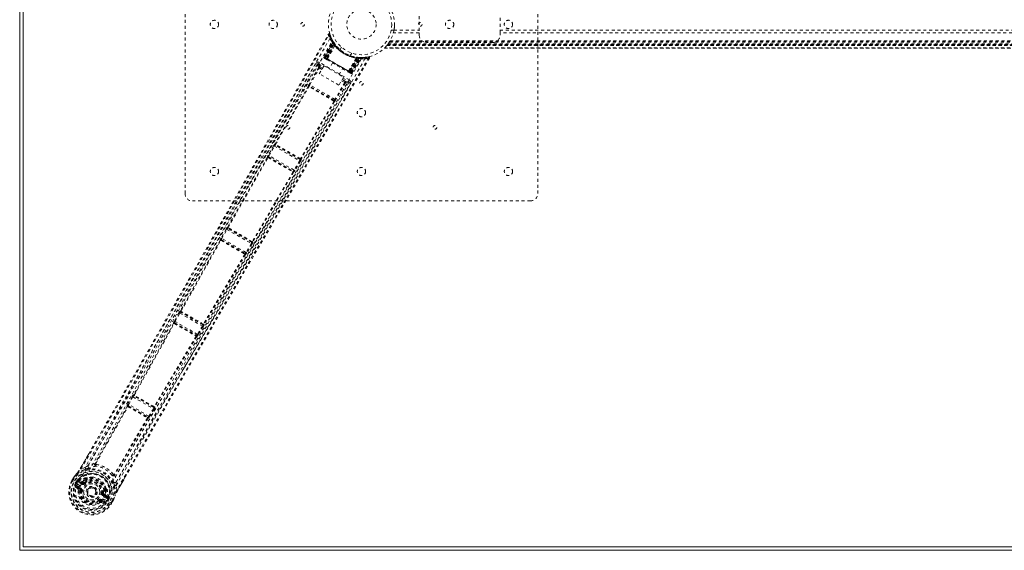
# Model space of a CAD drawing. Header units: inches. Extents: x 7.1 to 78.6, y 22.7 to 58.4.
# Tile 1 of 7: x 7.1 to 40.6, y 22.7 to 40.7. Entities that reach past the tile are written whole.
import ezdxf

# ---------------------------------------------------------------- set-up
doc = ezdxf.new("R2010")
doc.units = ezdxf.units.IN
doc.header["$MEASUREMENT"] = 0
doc.linetypes.add('SLD-Dashed', pattern=[0.075, 0.05, -0.025])
doc.linetypes.add('SLD-Solid', pattern=[0])

msp = doc.modelspace()

# ---------------------------------------------------------------- linework, layer by layer
at = {"color": 7, "linetype": 'SLD-Solid', "lineweight": 15}
for p, q in [((7.09, 22.682), (7.09, 58.432)), ((7.208, 22.801), (7.208, 58.314)), ((7.208, 58.314), (7.208, 22.801)), ((78.472, 22.801), (7.208, 22.801)), ((7.208, 22.801), (78.472, 22.801)), ((78.59, 22.682), (7.09, 22.682))]:
    msp.add_line(p, q, dxfattribs=at)
at = {"color": 7, "linetype": 'SLD-Dashed', "lineweight": 0}
for p, q in [((12.715, 34.807), (12.715, 46.307)), ((24.715, 46.307), (24.715, 34.807)), ((20.68, 40.839), (20.68, 40.276)), ((23.43, 40.276), (23.43, 40.839)), ((19.726, 40.357), (19.822, 40.357)), ((20.68, 40.276), (19.805, 40.276)), ((19.823, 40.36), (20.68, 40.36)), ((20.68, 40.192), (20.68, 40.276)), ((23.43, 40.36), (62.25, 40.36)), ((62.25, 40.276), (23.43, 40.276)), ((23.43, 40.276), (23.43, 40.192)), ((17.444, 39.449), (17.728, 39.984)), ((17.455, 39.442), (17.736, 39.97)), ((17.749, 39.954), (17.47, 39.429)), ((17.471, 39.433), (17.747, 39.951)), ((17.477, 39.429), (17.756, 39.912)), ((17.489, 39.422), (17.764, 39.9)), ((17.776, 39.883), (17.505, 39.413)), ((17.529, 39.399), (17.789, 39.887)), ((17.789, 39.885), (17.53, 39.399)), ((17.736, 39.999), (17.728, 40.013)), ((17.736, 39.97), (17.728, 39.984)), ((17.739, 39.992), (17.731, 40.006)), ((17.787, 39.918), (17.746, 39.981)), ((17.789, 39.887), (17.747, 39.951)), ((17.776, 39.883), (17.8, 39.9)), ((17.781, 39.926), (17.78, 39.928)), ((17.788, 39.916), (17.787, 39.918)), ((17.789, 39.915), (17.788, 39.916)), ((17.789, 39.887), (17.789, 39.885)), ((17.83, 39.859), (17.826, 39.864)), ((66.08, 39.863), (19.6, 39.863)), ((66.077, 39.867), (19.604, 39.867)), ((19.605, 39.869), (66.076, 39.869)), ((19.607, 39.871), (66.074, 39.871)), ((19.623, 39.893), (66.057, 39.893)), ((19.623, 39.893), (19.623, 39.892)), ((19.668, 39.959), (66.013, 39.959)), ((19.683, 39.984), (65.997, 39.984)), ((19.694, 40.002), (65.987, 40.002)), ((23.18, 39.942), (20.93, 39.942)), ((17.554, 39.385), (17.811, 39.842)), ((17.814, 39.838), (17.557, 39.383)), ((17.814, 39.838), (17.811, 39.842)), ((18.037, 39.782), (17.989, 39.699)), ((17.989, 39.699), (17.991, 39.697)), ((18.037, 39.782), (18.039, 39.781)), ((18.335, 39.499), (18.383, 39.582)), ((19.5, 39.752), (66.181, 39.752)), ((66.18, 39.752), (19.501, 39.752)), ((19.502, 39.752), (66.179, 39.752)), ((66.167, 39.764), (19.513, 39.764)), ((19.588, 39.847), (19.584, 39.842)), ((66.097, 39.842), (19.584, 39.842)), ((19.584, 39.842), (66.097, 39.842)), ((19.588, 39.847), (66.093, 39.847)), ((19.591, 39.851), (19.589, 39.848)), ((19.589, 39.848), (66.092, 39.848)), ((66.09, 39.851), (19.591, 39.851)), ((19.591, 39.851), (66.09, 39.851)), ((17.216, 39.201), (17.164, 39.231)), ((17.215, 39.199), (17.214, 39.198)), ((17.223, 39.21), (17.216, 39.201)), ((17.223, 39.209), (17.217, 39.201)), ((17.257, 39.212), (17.421, 39.117)), ((18.31, 38.674), (17.287, 39.264)), ((17.444, 39.449), (17.455, 39.442)), ((17.489, 39.422), (17.455, 39.442)), ((17.475, 39.397), (17.467, 39.402)), ((17.471, 39.433), (17.529, 39.399)), ((18.357, 38.921), (17.478, 39.429)), ((17.483, 39.393), (17.53, 39.365)), ((17.489, 39.422), (18.345, 38.928)), ((18.329, 38.937), (17.505, 39.413)), ((17.53, 39.399), (17.529, 39.399)), ((17.554, 39.385), (17.557, 39.383)), ((17.734, 39.248), (17.618, 39.046)), ((18.278, 38.967), (18.543, 39.417)), ((18.547, 39.417), (18.281, 38.965)), ((18.304, 38.952), (18.596, 39.419)), ((18.598, 39.419), (18.305, 38.951)), ((18.329, 38.937), (18.601, 39.407)), ((18.345, 38.928), (18.621, 39.405)), ((18.636, 39.404), (18.357, 38.921)), ((18.361, 38.915), (18.676, 39.419)), ((18.363, 38.918), (18.675, 39.416)), ((18.379, 38.908), (18.696, 39.416)), ((18.391, 38.902), (18.712, 39.416)), ((18.547, 39.417), (18.543, 39.417)), ((18.573, 39.44), (18.607, 39.437)), ((18.596, 39.419), (18.598, 39.419)), ((18.675, 39.416), (18.598, 39.419)), ((18.604, 39.435), (18.601, 39.407)), ((18.622, 39.434), (18.624, 39.434)), ((18.626, 39.433), (18.624, 39.434)), ((18.7, 39.43), (18.626, 39.433)), ((18.638, 39.433), (18.636, 39.404)), ((18.693, 39.431), (18.814, 39.434)), ((18.712, 39.416), (18.696, 39.416)), ((18.737, 39.43), (18.721, 39.43)), ((18.84, 39.437), (18.816, 39.433)), ((18.822, 39.435), (18.953, 39.455)), ((18.985, 39.411), (18.959, 39.426)), ((17.261, 39.092), (16.933, 38.519)), ((16.958, 38.505), (17.287, 39.077)), ((17.282, 38.877), (17.439, 39.149)), ((17.948, 38.493), (17.282, 38.877)), ((17.37, 39.029), (17.287, 39.077)), ((17.392, 39.068), (17.308, 39.117)), ((17.439, 39.149), (18.105, 38.765)), ((17.955, 38.851), (18.072, 39.053)), ((18.276, 38.935), (18.323, 38.908)), ((18.278, 38.967), (18.281, 38.965)), ((18.305, 38.951), (18.304, 38.952)), ((18.305, 38.951), (18.363, 38.918)), ((18.391, 38.902), (18.357, 38.921)), ((18.379, 38.908), (18.391, 38.902)), ((18.147, 38.58), (17.816, 38.009)), ((18.173, 38.565), (17.842, 37.994)), ((18.105, 38.765), (17.948, 38.493)), ((18.036, 38.644), (18.147, 38.58)), ((18.171, 38.618), (18.058, 38.683)), ((18.087, 38.733), (18.28, 38.622)), ((18.288, 38.577), (18.289, 38.579)), ((18.29, 38.582), (18.294, 38.591)), ((18.291, 38.58), (18.294, 38.591)), ((18.342, 38.55), (18.291, 38.58)), ((16.903, 38.45), (15.776, 36.495)), ((15.794, 36.483), (16.921, 38.438)), ((16.902, 38.45), (16.903, 38.45)), ((16.943, 38.461), (16.943, 38.462)), ((17.787, 37.975), (16.943, 38.462)), ((17.816, 38.009), (16.958, 38.505)), ((17.777, 37.944), (16.647, 35.991)), ((17.796, 37.934), (16.666, 35.981)), ((17.787, 37.975), (17.786, 37.975)), ((17.797, 37.934), (17.796, 37.934)), ((15.728, 36.434), (15.545, 36.111)), ((15.571, 36.096), (15.754, 36.419)), ((15.754, 36.419), (16.612, 35.924)), ((15.776, 36.495), (15.772, 36.495)), ((15.783, 36.454), (15.787, 36.454)), ((16.628, 35.966), (15.783, 36.454)), ((15.791, 36.452), (15.791, 36.452)), ((15.516, 36.041), (14.161, 33.664)), ((14.179, 33.652), (15.534, 36.029)), ((15.515, 36.042), (15.516, 36.041)), ((15.557, 36.052), (15.556, 36.054)), ((15.556, 36.054), (16.395, 35.569)), ((15.56, 36.05), (15.56, 36.05)), ((16.424, 35.604), (15.571, 36.096)), ((16.612, 35.924), (16.424, 35.604)), ((16.637, 35.909), (16.45, 35.589)), ((16.622, 35.972), (16.623, 35.972)), ((16.626, 35.97), (16.628, 35.966)), ((16.666, 35.981), (16.669, 35.977)), ((16.384, 35.538), (15.003, 33.176)), ((16.404, 35.528), (15.023, 33.167)), ((16.389, 35.571), (16.389, 35.571)), ((16.395, 35.569), (16.393, 35.569)), ((16.405, 35.528), (16.404, 35.528)), ((24.465, 34.557), (12.965, 34.557)), ((14.113, 33.603), (13.941, 33.295)), ((13.967, 33.28), (14.139, 33.588)), ((14.139, 33.588), (14.968, 33.11)), ((14.161, 33.664), (14.156, 33.664)), ((14.167, 33.624), (14.172, 33.624)), ((14.985, 33.152), (14.167, 33.624)), ((14.175, 33.622), (14.176, 33.622)), ((13.912, 33.224), (12.561, 30.821)), ((12.58, 30.808), (13.93, 33.212)), ((13.911, 33.226), (13.912, 33.224)), ((13.953, 33.236), (13.952, 33.237)), ((13.952, 33.237), (14.757, 32.772)), ((13.957, 33.233), (13.957, 33.233)), ((14.787, 32.807), (13.967, 33.28)), ((15.023, 33.167), (15.026, 33.162)), ((14.968, 33.11), (14.787, 32.807)), ((14.993, 33.094), (14.813, 32.792)), ((14.979, 33.158), (14.979, 33.158)), ((14.982, 33.156), (14.985, 33.152)), ((14.747, 32.741), (13.34, 30.369)), ((14.766, 32.731), (13.36, 30.36)), ((14.752, 32.774), (14.752, 32.774)), ((14.757, 32.772), (14.756, 32.772)), ((14.768, 32.731), (14.766, 32.731)), ((12.561, 30.821), (12.554, 30.822)), ((12.511, 30.76), (12.354, 30.473)), ((12.38, 30.458), (12.538, 30.745)), ((12.538, 30.745), (13.307, 30.301)), ((12.565, 30.781), (12.572, 30.781)), ((13.324, 30.343), (12.565, 30.781)), ((12.325, 30.403), (12.327, 30.401)), ((12.368, 30.412), (12.366, 30.414)), ((12.366, 30.414), (13.106, 29.987)), ((13.137, 30.021), (12.38, 30.458)), ((13.307, 30.301), (13.137, 30.021)), ((13.332, 30.286), (13.162, 30.006)), ((13.32, 30.349), (13.324, 30.343)), ((13.36, 30.36), (13.364, 30.354)), ((13.106, 29.987), (13.103, 29.988)), ((13.116, 29.946), (13.114, 29.946)), ((10.914, 27.91), (10.773, 27.651)), ((10.799, 27.637), (10.94, 27.896)), ((10.94, 27.896), (11.638, 27.493)), ((10.97, 27.969), (10.959, 27.971)), ((10.97, 27.931), (10.981, 27.929)), ((11.653, 27.536), (10.97, 27.931)), ((10.991, 27.949), (10.991, 27.949)), ((10.75, 27.576), (9.658, 25.644)), ((9.677, 25.63), (10.769, 27.563)), ((10.747, 27.58), (10.75, 27.576)), ((10.773, 27.651), (10.761, 27.626)), ((10.777, 27.564), (10.777, 27.564)), ((10.791, 27.588), (10.788, 27.592)), ((10.788, 27.592), (11.45, 27.21)), ((11.484, 27.242), (10.799, 27.637)), ((11.638, 27.493), (11.484, 27.242)), ((11.663, 27.477), (11.509, 27.226)), ((11.646, 27.545), (11.653, 27.536)), ((11.686, 27.555), (11.693, 27.547)), ((11.435, 27.179), (10.307, 25.266)), ((11.456, 27.169), (10.329, 25.257)), ((11.45, 27.21), (11.446, 27.21)), ((11.46, 27.168), (11.456, 27.169)), ((11.509, 27.226), (11.494, 27.203)), ((9.15, 25.462), (9.437, 25.959)), ((9.317, 25.499), (9.176, 25.448)), ((9.646, 25.631), (9.645, 25.631)), ((9.676, 25.63), (9.676, 25.629)), ((8.927, 25.16), (8.929, 25.164)), ((9.372, 25.137), (9.392, 25.148)), ((10.307, 25.265), (10.307, 25.266)), ((10.324, 25.239), (10.324, 25.239)), ((10.729, 25.252), (10.425, 24.726)), ((8.863, 25.053), (8.903, 25.12)), ((8.863, 25.053), (8.867, 25.051)), ((8.905, 25.12), (8.865, 25.052)), ((8.913, 25.024), (8.867, 25.051)), ((8.928, 25.105), (8.889, 25.038)), ((8.903, 25.12), (8.903, 25.12)), ((9.059, 24.94), (8.913, 25.024)), ((8.979, 24.844), (9.07, 24.765)), ((8.994, 24.977), (9.031, 25.04)), ((9.056, 25.024), (9.02, 24.962)), ((9.025, 24.96), (9.02, 24.962)), ((9.114, 24.785), (9.023, 24.861)), ((9.023, 24.861), (9.124, 24.802)), ((9.063, 25.026), (9.025, 24.96)), ((9.025, 24.96), (9.025, 24.96)), ((9.031, 25.04), (9.032, 25.041)), ((9.032, 25.041), (9.056, 25.024)), ((9.038, 24.886), (9.139, 24.828)), ((9.057, 25.025), (9.073, 25.045)), ((9.057, 25.025), (9.072, 25.039)), ((9.059, 24.94), (9.059, 24.94)), ((9.072, 25.039), (9.063, 25.026)), ((9.092, 25.057), (9.088, 25.055)), ((9.2, 24.934), (9.088, 24.998)), ((9.092, 25.057), (9.106, 25.061)), ((9.092, 25.057), (9.092, 25.057)), ((9.103, 25.024), (9.227, 24.981)), ((9.215, 24.96), (9.103, 25.024)), ((9.106, 25.061), (9.106, 25.061)), ((9.106, 25.061), (9.106, 25.061)), ((9.217, 25.021), (9.106, 25.061)), ((9.114, 24.785), (9.124, 24.802)), ((9.227, 24.981), (9.215, 24.96)), ((9.336, 25.086), (9.252, 25.027)), ((9.374, 25.044), (9.296, 24.989)), ((9.296, 24.989), (9.313, 24.966)), ((9.356, 25.119), (9.336, 25.086)), ((9.374, 25.105), (9.355, 25.071)), ((10.4, 24.741), (10.374, 24.889)), ((9.085, 24.724), (9.144, 24.717)), ((9.144, 24.717), (9.144, 24.724)), ((9.168, 24.714), (9.144, 24.717)), ((9.401, 24.736), (9.405, 24.745)), ((9.405, 24.745), (9.413, 24.757)), ((9.914, 24.619), (9.943, 24.616)), ((9.943, 24.616), (9.951, 24.711)), ((9.943, 24.616), (9.944, 24.593)), ((10.054, 24.441), (9.943, 24.505)), ((9.97, 24.553), (9.958, 24.531)), ((10.069, 24.467), (9.958, 24.531)), ((9.97, 24.553), (10.069, 24.467)), ((9.984, 24.708), (10.003, 24.741)), ((10.025, 24.732), (10.006, 24.699)), ((10.01, 24.563), (10.1, 24.487)), ((10.032, 24.778), (10.033, 24.756)), ((10.103, 24.474), (10.1, 24.487)), ((10.104, 24.469), (10.103, 24.473)), ((10.337, 24.55), (10.33, 24.534)), ((9.783, 24.348), (9.768, 24.367)), ((9.856, 24.356), (9.867, 24.374)), ((9.968, 24.315), (9.856, 24.356)), ((9.861, 24.308), (9.976, 24.269)), ((9.867, 24.374), (9.968, 24.315)), ((9.882, 24.399), (9.983, 24.341)), ((10.018, 24.386), (10.144, 24.313)), ((10.018, 24.386), (10.018, 24.386)), ((10.09, 24.433), (10.053, 24.366)), ((10.053, 24.366), (10.057, 24.364)), ((10.057, 24.364), (10.093, 24.426)), ((10.119, 24.412), (10.083, 24.349)), ((10.098, 24.446), (10.09, 24.433)), ((10.093, 24.427), (10.098, 24.446)), ((10.093, 24.426), (10.119, 24.413)), ((10.119, 24.413), (10.119, 24.412)), ((10.144, 24.313), (10.164, 24.302)), ((10.164, 24.302), (10.21, 24.275)), ((10.188, 24.288), (10.226, 24.355)), ((10.21, 24.275), (10.214, 24.273)), ((10.213, 24.273), (10.252, 24.342)), ((10.214, 24.273), (10.252, 24.341)), ((10.252, 24.341), (10.252, 24.341)), ((10.275, 24.382), (10.277, 24.386))]:
    msp.add_line(p, q, dxfattribs=at)
at = {"color": 7, "linetype": 'SLD-Dashed', "lineweight": 0, "flags": 128}
for points in [[(9.176, 25.448), (9.847, 26.603), (10.524, 27.775), (11.211, 28.97), (11.87, 30.121), (12.548, 31.307), (13.225, 32.493), (13.868, 33.623), (14.439, 34.626), (14.838, 35.326), (15.493, 36.478), (16.058, 37.471), (16.597, 38.418), (17.116, 39.329), (17.614, 40.203)], [(9.437, 25.959), (11.275, 29.141), (13.382, 32.831), (15.485, 36.524), (17.587, 40.218)], [(17.587, 40.218), (17.588, 40.217), (17.589, 40.216), (17.595, 40.214), (17.603, 40.209), (17.608, 40.206), (17.613, 40.203)], [(17.639, 40.211), (17.635, 40.218), (17.629, 40.224), (17.622, 40.228), (17.615, 40.231), (17.607, 40.232), (17.6, 40.23), (17.594, 40.226), (17.589, 40.22)], [(17.643, 40.077), (16.42, 37.963), (15.202, 35.846), (13.994, 33.726), (12.798, 31.601), (11.865, 29.93), (10.935, 28.26), (10.003, 26.594), (9.059, 24.94)], [(9.151, 24.866), (10.111, 26.547), (11.057, 28.24), (12, 29.938), (12.946, 31.637), (13.9, 33.333), (15.16, 35.551), (16.431, 37.764), (17.71, 39.974)], [(17.728, 40.013), (17.729, 40.011), (17.729, 40.011)], [(17.826, 39.864), (17.827, 39.862), (17.827, 39.86), (17.826, 39.858), (17.824, 39.855), (17.822, 39.852), (17.819, 39.848), (17.815, 39.845), (17.811, 39.842)], [(17.164, 39.231), (16.861, 38.7), (16.541, 38.138), (16.204, 37.545), (15.849, 36.921), (15.482, 36.276), (15.432, 36.19), (15.383, 36.103), (15.333, 36.015), (15.283, 35.927), (15.232, 35.838), (15.169, 35.726), (14.978, 35.392), (14.809, 35.094), (14.66, 34.832), (14.533, 34.608), (14.462, 34.484), (14.4, 34.376), (14.347, 34.282), (14.302, 34.203), (14.266, 34.139), (14.238, 34.09), (14.173, 33.976), (14.087, 33.825), (13.828, 33.371), (13.59, 32.952), (13.476, 32.752), (13.368, 32.562), (13.264, 32.38), (13.136, 32.154), (13.006, 31.926), (12.879, 31.704), (12.756, 31.488), (12.201, 30.516), (11.611, 29.482), (11.044, 28.493), (10.469, 27.492), (9.887, 26.484), (9.317, 25.499)], [(17.216, 39.201), (15.273, 35.789), (13.331, 32.376), (11.385, 28.967), (9.424, 25.566)], [(18.713, 39.395), (17.497, 37.283), (16.274, 35.175), (15.044, 33.074), (13.803, 30.982), (12.823, 29.343), (11.842, 27.707), (10.867, 26.071), (9.908, 24.429)], [(18.835, 39.389), (17.616, 37.272), (16.392, 35.159), (15.159, 33.053), (13.918, 30.954), (12.937, 29.311), (11.955, 27.671), (10.979, 26.03), (10.018, 24.386)], [(18.959, 39.426), (18.487, 38.619), (17.996, 37.78), (17.486, 36.91), (17.098, 36.246), (17.046, 36.158), (16.994, 36.07), (16.942, 35.981), (16.89, 35.892), (16.838, 35.803), (16.775, 35.695), (16.589, 35.379), (16.42, 35.09), (16.267, 34.828), (16.13, 34.593), (15.873, 34.155), (15.649, 33.772), (15.316, 33.205), (15.014, 32.687), (14.74, 32.22), (14.433, 31.695), (14.12, 31.16), (13.516, 30.125), (12.873, 29.023), (12.254, 27.957), (11.632, 26.884), (11.007, 25.801), (10.4, 24.741)], [(18.985, 39.411), (16.838, 35.743), (14.691, 32.076), (12.549, 28.406), (10.729, 25.252)], [(17.216, 39.201), (17.221, 39.165), (17.267, 39.105)], [(17.287, 39.264), (17.276, 39.245), (17.266, 39.228), (17.259, 39.217), (17.257, 39.212)], [(17.308, 39.117), (17.262, 39.176), (17.257, 39.212)], [(17.477, 39.429), (17.464, 39.437), (17.453, 39.443), (17.449, 39.445), (17.446, 39.447), (17.444, 39.449)], [(17.505, 39.413), (17.498, 39.417), (17.492, 39.421), (17.486, 39.424), (17.48, 39.427), (17.476, 39.43), (17.473, 39.432), (17.472, 39.433), (17.471, 39.433)], [(17.491, 39.388), (17.489, 39.389), (17.488, 39.39), (17.485, 39.391)], [(17.53, 39.399), (17.533, 39.397), (17.538, 39.394), (17.545, 39.39), (17.554, 39.385)], [(17.542, 39.359), (17.542, 39.358), (17.544, 39.357), (17.545, 39.356), (17.548, 39.355)], [(17.548, 39.355), (17.546, 39.359), (17.546, 39.366), (17.549, 39.375), (17.554, 39.385)], [(17.548, 39.355), (17.724, 39.253), (17.903, 39.15), (18.081, 39.047), (18.257, 38.945)], [(17.557, 39.383), (17.736, 39.28), (17.917, 39.175), (18.099, 39.07), (18.278, 38.967)], [(18.559, 39.441), (18.558, 39.441), (18.556, 39.439), (18.554, 39.437), (18.553, 39.434), (18.551, 39.431), (18.55, 39.426), (18.548, 39.422), (18.547, 39.417)], [(18.657, 39.431), (18.647, 39.431), (18.638, 39.43)], [(17.261, 39.092), (17.264, 39.09), (17.27, 39.087), (17.278, 39.082), (17.287, 39.077)], [(18.281, 38.965), (18.278, 38.961), (18.274, 38.956), (18.271, 38.952), (18.268, 38.949), (18.265, 38.947), (18.262, 38.945), (18.26, 38.945), (18.258, 38.945)], [(18.258, 38.945), (18.26, 38.944), (18.262, 38.943), (18.263, 38.942), (18.264, 38.942)], [(18.281, 38.965), (18.289, 38.96), (18.297, 38.956), (18.302, 38.953), (18.304, 38.952)], [(18.363, 38.918), (18.363, 38.918), (18.361, 38.919), (18.358, 38.92), (18.354, 38.923), (18.349, 38.926), (18.343, 38.929), (18.336, 38.933), (18.329, 38.937)], [(18.331, 38.903), (18.334, 38.901), (18.336, 38.9), (18.338, 38.899), (18.339, 38.898)], [(18.345, 38.928), (18.358, 38.921), (18.369, 38.915), (18.376, 38.91), (18.379, 38.908)], [(10.374, 24.889), (10.752, 25.546), (11.148, 26.234), (11.564, 26.953), (11.999, 27.703), (12.427, 28.438), (12.788, 29.058), (13.133, 29.65), (13.504, 30.286), (13.901, 30.964), (14.023, 31.173), (14.147, 31.385), (14.273, 31.601), (14.383, 31.789), (14.472, 31.941), (14.566, 32.101), (14.664, 32.269), (14.766, 32.443), (14.973, 32.796), (15.195, 33.177), (15.434, 33.584), (15.481, 33.664), (15.493, 33.684), (15.501, 33.698), (15.513, 33.718), (15.528, 33.744), (15.545, 33.774), (15.567, 33.81), (15.641, 33.937), (15.738, 34.103), (15.84, 34.277), (15.958, 34.479), (16.094, 34.71), (16.152, 34.809), (16.212, 34.912), (16.275, 35.02), (16.341, 35.133), (16.383, 35.204), (16.423, 35.273), (16.845, 35.993), (17.252, 36.688), (17.637, 37.345), (18, 37.966), (18.342, 38.55)], [(10.378, 25.016), (12.343, 28.414), (14.322, 31.804), (16.306, 35.192), (18.291, 38.58)], [(16.933, 38.705), (16.714, 38.32), (16.432, 37.825), (16.169, 37.363), (15.925, 36.934), (15.705, 36.547), (15.503, 36.193), (15.32, 35.871), (15.156, 35.582), (14.931, 35.186), (14.784, 34.929)], [(16.958, 38.505), (16.949, 38.51), (16.941, 38.514), (16.935, 38.518), (16.933, 38.519)], [(18.173, 38.565), (18.17, 38.567), (18.164, 38.57), (18.157, 38.575), (18.147, 38.58)], [(18.28, 38.622), (18.245, 38.608), (18.171, 38.618)], [(18.291, 38.58), (18.256, 38.567), (18.182, 38.577)], [(18.28, 38.622), (18.28, 38.623), (18.282, 38.626), (18.285, 38.631), (18.289, 38.638), (18.293, 38.645), (18.299, 38.654), (18.304, 38.664), (18.31, 38.674)], [(16.943, 38.461), (16.937, 38.464), (16.931, 38.464), (16.925, 38.463), (16.921, 38.46), (16.918, 38.456), (16.917, 38.45), (16.918, 38.444), (16.921, 38.438)], [(17.775, 37.951), (17.565, 38.072), (17.352, 38.195), (17.138, 38.319), (16.929, 38.44)], [(17.782, 37.977), (17.68, 38.035), (17.577, 38.095), (17.474, 38.155), (17.37, 38.214), (17.275, 38.269), (17.18, 38.324), (17.088, 38.377), (17.017, 38.418), (16.947, 38.459)], [(17.777, 37.944), (17.777, 37.948), (17.776, 37.95), (17.775, 37.951), (17.775, 37.951)], [(17.777, 37.944), (17.784, 37.944), (17.79, 37.946), (17.794, 37.95), (17.796, 37.954), (17.797, 37.96), (17.795, 37.965), (17.791, 37.97), (17.786, 37.975)], [(17.842, 37.994), (17.841, 37.995), (17.839, 37.996), (17.836, 37.997), (17.833, 37.999), (17.829, 38.002), (17.825, 38.004), (17.821, 38.007), (17.816, 38.009)], [(15.754, 36.419), (15.75, 36.421), (15.745, 36.424), (15.741, 36.427), (15.737, 36.429), (15.734, 36.431), (15.731, 36.432), (15.729, 36.433), (15.728, 36.434)], [(15.794, 36.483), (15.788, 36.483), (15.783, 36.481), (15.779, 36.477), (15.776, 36.473), (15.776, 36.468), (15.778, 36.463), (15.782, 36.458), (15.787, 36.454)], [(15.794, 36.483), (15.795, 36.479), (15.796, 36.477), (15.796, 36.477), (15.797, 36.476)], [(15.557, 36.052), (15.55, 36.055), (15.544, 36.055), (15.538, 36.054), (15.534, 36.051), (15.531, 36.047), (15.53, 36.041), (15.531, 36.035), (15.534, 36.029)], [(15.542, 36.03), (15.541, 36.031), (15.54, 36.031), (15.538, 36.031), (15.534, 36.029)], [(15.547, 36.11), (15.54, 36.101), (15.538, 36.097)], [(15.571, 36.096), (15.562, 36.102), (15.554, 36.106), (15.548, 36.11), (15.545, 36.111)], [(16.637, 35.909), (16.637, 35.909), (16.635, 35.91), (16.632, 35.912), (16.629, 35.914), (16.625, 35.916), (16.621, 35.918), (16.616, 35.921), (16.612, 35.924)], [(16.626, 35.97), (16.632, 35.967), (16.638, 35.966), (16.643, 35.967), (16.648, 35.97), (16.65, 35.974), (16.651, 35.979), (16.65, 35.985), (16.647, 35.991)], [(16.64, 35.989), (16.641, 35.989), (16.642, 35.989), (16.644, 35.989), (16.647, 35.991)], [(16.384, 35.538), (16.384, 35.542), (16.383, 35.544), (16.383, 35.545), (16.382, 35.545)], [(16.384, 35.538), (16.391, 35.538), (16.397, 35.54), (16.401, 35.544), (16.404, 35.549), (16.404, 35.554), (16.402, 35.56), (16.398, 35.565), (16.393, 35.569)], [(16.45, 35.589), (16.447, 35.59), (16.441, 35.594), (16.433, 35.599), (16.424, 35.604)], [(16.441, 35.576), (16.443, 35.579), (16.448, 35.59)], [(14.139, 33.588), (14.134, 33.591), (14.13, 33.593), (14.125, 33.596), (14.122, 33.598), (14.118, 33.6), (14.116, 33.601), (14.114, 33.602), (14.113, 33.603)], [(14.179, 33.652), (14.173, 33.652), (14.168, 33.65), (14.164, 33.647), (14.161, 33.643), (14.161, 33.638), (14.163, 33.632), (14.167, 33.628), (14.172, 33.624)], [(14.179, 33.652), (14.18, 33.648), (14.18, 33.647), (14.181, 33.646), (14.182, 33.646)], [(13.953, 33.236), (13.946, 33.238), (13.94, 33.239), (13.934, 33.238), (13.929, 33.235), (13.927, 33.23), (13.926, 33.224), (13.927, 33.218), (13.93, 33.212)], [(13.938, 33.213), (13.937, 33.214), (13.936, 33.214), (13.934, 33.214), (13.93, 33.212)], [(13.943, 33.294), (13.935, 33.282), (13.932, 33.278)], [(13.967, 33.28), (13.958, 33.285), (13.95, 33.29), (13.944, 33.293), (13.941, 33.295)], [(14.982, 33.156), (14.988, 33.153), (14.994, 33.153), (15, 33.154), (15.004, 33.156), (15.007, 33.16), (15.007, 33.165), (15.006, 33.171), (15.003, 33.176)], [(14.996, 33.175), (14.997, 33.175), (14.998, 33.175), (15, 33.175), (15.003, 33.176)], [(14.993, 33.094), (14.993, 33.095), (14.991, 33.096), (14.988, 33.097), (14.985, 33.099), (14.981, 33.102), (14.977, 33.104), (14.972, 33.107), (14.968, 33.11)], [(14.747, 32.741), (14.746, 32.745), (14.745, 32.747), (14.745, 32.747), (14.744, 32.748)], [(14.747, 32.741), (14.754, 32.741), (14.759, 32.743), (14.764, 32.746), (14.767, 32.751), (14.767, 32.757), (14.765, 32.763), (14.761, 32.768), (14.756, 32.772)], [(14.813, 32.792), (14.81, 32.793), (14.804, 32.797), (14.796, 32.802), (14.787, 32.807)], [(14.802, 32.775), (14.805, 32.78), (14.811, 32.793)], [(12.538, 30.745), (12.533, 30.748), (12.528, 30.751), (12.524, 30.753), (12.52, 30.755), (12.517, 30.757), (12.514, 30.758), (12.512, 30.759), (12.511, 30.76)], [(12.58, 30.808), (12.574, 30.808), (12.568, 30.806), (12.564, 30.803), (12.562, 30.799), (12.562, 30.794), (12.564, 30.789), (12.567, 30.785), (12.572, 30.781)], [(12.327, 30.401), (11.648, 29.184), (10.97, 27.969)], [(10.989, 27.955), (11.667, 29.171), (12.345, 30.388)], [(12.368, 30.412), (12.361, 30.415), (12.355, 30.416), (12.349, 30.414), (12.344, 30.411), (12.341, 30.406), (12.34, 30.4), (12.342, 30.394), (12.345, 30.388)], [(12.356, 30.472), (12.348, 30.46), (12.345, 30.456)], [(12.353, 30.389), (12.352, 30.39), (12.351, 30.39), (12.349, 30.39), (12.345, 30.388)], [(12.38, 30.458), (12.371, 30.463), (12.363, 30.468), (12.357, 30.471), (12.354, 30.473)], [(13.332, 30.286), (13.331, 30.286), (13.33, 30.287), (13.327, 30.289), (13.324, 30.291), (13.32, 30.293), (13.316, 30.296), (13.311, 30.298), (13.307, 30.301)], [(13.32, 30.349), (13.326, 30.347), (13.332, 30.346), (13.337, 30.347), (13.341, 30.349), (13.344, 30.354), (13.344, 30.359), (13.343, 30.364), (13.34, 30.369)], [(13.333, 30.368), (13.334, 30.368), (13.335, 30.368), (13.337, 30.368), (13.34, 30.369)], [(13.093, 29.956), (12.379, 28.76), (11.665, 27.565)], [(13.114, 29.946), (12.399, 28.75), (11.686, 27.555)], [(13.093, 29.956), (13.1, 29.956), (13.106, 29.958), (13.111, 29.962), (13.114, 29.966), (13.115, 29.972), (13.113, 29.978), (13.109, 29.983), (13.103, 29.988)], [(13.162, 30.006), (13.16, 30.008), (13.154, 30.011), (13.146, 30.016), (13.137, 30.021)], [(13.152, 29.99), (13.154, 29.994), (13.16, 30.007)], [(10.94, 27.896), (10.935, 27.899), (10.931, 27.901), (10.926, 27.903), (10.923, 27.905), (10.919, 27.907), (10.917, 27.909), (10.915, 27.91), (10.914, 27.91)], [(10.989, 27.955), (10.983, 27.955), (10.977, 27.954), (10.973, 27.951), (10.971, 27.947), (10.971, 27.942), (10.973, 27.937), (10.976, 27.932), (10.981, 27.929)], [(10.791, 27.588), (10.785, 27.591), (10.778, 27.591), (10.772, 27.59), (10.768, 27.587), (10.765, 27.581), (10.764, 27.575), (10.766, 27.569), (10.769, 27.563)], [(10.777, 27.564), (10.776, 27.565), (10.775, 27.565), (10.773, 27.565), (10.769, 27.563)], [(10.799, 27.637), (10.791, 27.642), (10.782, 27.646), (10.776, 27.65), (10.773, 27.651)], [(11.663, 27.477), (11.662, 27.478), (11.661, 27.479), (11.658, 27.481), (11.655, 27.483), (11.651, 27.485), (11.647, 27.488), (11.643, 27.49), (11.638, 27.493)], [(11.646, 27.545), (11.651, 27.543), (11.657, 27.542), (11.662, 27.543), (11.666, 27.545), (11.668, 27.549), (11.669, 27.554), (11.668, 27.56), (11.665, 27.565)], [(11.658, 27.564), (11.659, 27.564), (11.66, 27.563), (11.662, 27.563), (11.665, 27.565)], [(11.435, 27.179), (11.434, 27.183), (11.433, 27.185), (11.433, 27.186), (11.432, 27.186)], [(11.435, 27.179), (11.442, 27.179), (11.448, 27.181), (11.453, 27.184), (11.456, 27.189), (11.457, 27.195), (11.455, 27.201), (11.451, 27.206), (11.446, 27.21)], [(11.509, 27.226), (11.506, 27.228), (11.501, 27.232), (11.493, 27.237), (11.484, 27.242)], [(9.44, 25.958), (9.318, 25.748), (9.152, 25.462)], [(9.058, 25.319), (9.089, 25.364), (9.15, 25.462)], [(9.15, 25.462), (9.15, 25.462), (9.151, 25.462), (9.153, 25.461), (9.156, 25.459), (9.16, 25.457), (9.165, 25.454), (9.17, 25.451), (9.176, 25.448)], [(9.645, 25.631), (9.533, 25.605), (9.424, 25.566)], [(9.46, 25.471), (9.472, 25.474), (9.48, 25.477)], [(9.646, 25.631), (9.642, 25.621), (9.641, 25.611), (9.644, 25.602), (9.649, 25.596), (9.657, 25.593), (9.666, 25.593), (9.675, 25.596), (9.684, 25.602)], [(8.93, 25.164), (8.931, 25.164), (8.932, 25.164), (8.932, 25.163), (8.931, 25.162), (8.928, 25.154), (8.926, 25.15), (8.927, 25.148), (8.927, 25.147), (8.93, 25.144), (8.931, 25.143), (8.932, 25.141), (8.932, 25.139), (8.93, 25.133), (8.928, 25.128), (8.928, 25.123), (8.929, 25.114), (8.93, 25.11), (8.928, 25.105)], [(8.927, 25.16), (8.982, 25.23), (9.031, 25.284)], [(9.038, 25.292), (8.987, 25.236), (8.93, 25.164)], [(9.031, 25.284), (9.044, 25.3), (9.058, 25.319)], [(9.038, 25.292), (9.034, 25.289), (9.031, 25.284)], [(9.038, 25.292), (9.185, 25.387), (9.333, 25.443)], [(9.356, 25.119), (9.371, 25.137), (9.372, 25.137)], [(9.552, 25.165), (9.492, 25.166), (9.392, 25.148)], [(10.28, 25.258), (10.279, 25.248), (10.28, 25.238), (10.285, 25.23), (10.291, 25.225), (10.3, 25.224), (10.308, 25.226), (10.316, 25.231), (10.324, 25.239)], [(10.324, 25.239), (10.358, 25.129), (10.378, 25.016)], [(10.424, 24.727), (10.562, 24.968), (10.681, 25.176), (10.726, 25.254)], [(8.889, 25.038), (8.884, 25.041), (8.878, 25.044), (8.874, 25.047), (8.869, 25.049), (8.866, 25.051), (8.864, 25.052), (8.863, 25.053), (8.863, 25.053)], [(8.928, 25.105), (8.923, 25.108), (8.918, 25.111), (8.913, 25.114), (8.909, 25.116), (8.906, 25.118), (8.904, 25.119), (8.903, 25.12), (8.903, 25.12)], [(8.992, 24.893), (9.016, 24.894), (9.038, 24.886)], [(9.038, 24.886), (9.035, 24.882), (9.032, 24.877), (9.03, 24.872), (9.028, 24.868), (9.026, 24.865), (9.024, 24.863), (9.023, 24.861), (9.023, 24.861)], [(9.056, 25.024), (9.057, 25.024), (9.057, 25.025)], [(9.088, 24.998), (9.074, 25.01), (9.063, 25.026)], [(9.103, 25.024), (9.103, 25.024), (9.102, 25.022), (9.101, 25.02), (9.099, 25.017), (9.096, 25.013), (9.094, 25.008), (9.091, 25.003), (9.088, 24.998)], [(9.151, 24.866), (9.117, 24.794), (9.1, 24.715), (9.1, 24.633), (9.118, 24.553), (9.151, 24.476), (9.198, 24.407), (9.258, 24.347), (9.328, 24.298), (9.405, 24.262), (9.487, 24.24), (9.571, 24.234), (9.654, 24.243), (9.732, 24.269), (9.803, 24.309), (9.863, 24.364), (9.908, 24.429)], [(9.139, 24.828), (9.136, 24.823), (9.133, 24.818), (9.131, 24.814), (9.129, 24.81), (9.127, 24.807), (9.125, 24.804), (9.124, 24.803), (9.124, 24.802)], [(9.2, 24.934), (9.203, 24.939), (9.206, 24.944), (9.208, 24.948), (9.21, 24.952), (9.212, 24.955), (9.214, 24.958), (9.215, 24.959), (9.215, 24.96)], [(9.252, 25.027), (9.231, 25.019), (9.217, 25.021)], [(9.331, 24.942), (9.328, 24.947), (9.325, 24.951), (9.322, 24.955), (9.319, 24.959), (9.317, 24.962), (9.315, 24.964), (9.314, 24.965), (9.313, 24.966)], [(10.032, 24.778), (9.998, 24.874), (9.966, 24.926)], [(10.278, 24.999), (10.275, 25.011), (10.273, 25.019)], [(10.317, 24.875), (10.342, 24.719), (10.334, 24.544)], [(9.198, 24.71), (9.192, 24.711), (9.186, 24.712), (9.181, 24.712), (9.177, 24.713), (9.173, 24.713), (9.17, 24.714), (9.169, 24.714), (9.168, 24.714)], [(9.884, 24.623), (9.89, 24.622), (9.895, 24.622), (9.9, 24.621), (9.905, 24.621), (9.908, 24.62), (9.911, 24.62), (9.913, 24.619), (9.914, 24.619)], [(9.943, 24.505), (9.946, 24.51), (9.948, 24.515), (9.951, 24.519), (9.953, 24.523), (9.955, 24.526), (9.956, 24.529), (9.957, 24.53), (9.958, 24.531)], [(10.006, 24.699), (10.005, 24.652), (9.998, 24.597)], [(9.998, 24.597), (10.001, 24.575), (10.01, 24.563)], [(10.033, 24.756), (10.033, 24.755), (10.025, 24.732)], [(10.054, 24.441), (10.057, 24.446), (10.06, 24.45), (10.063, 24.455), (10.065, 24.459), (10.067, 24.462), (10.068, 24.464), (10.069, 24.466), (10.069, 24.467)], [(10.275, 24.382), (10.308, 24.465), (10.33, 24.534)], [(10.277, 24.386), (10.311, 24.472), (10.334, 24.544)], [(10.33, 24.534), (10.333, 24.539), (10.334, 24.544)], [(10.425, 24.726), (10.425, 24.726), (10.424, 24.727), (10.422, 24.728), (10.419, 24.73), (10.416, 24.732), (10.411, 24.735), (10.406, 24.738), (10.4, 24.741)], [(9.75, 24.391), (9.754, 24.387), (9.757, 24.382), (9.76, 24.378), (9.763, 24.375), (9.765, 24.372), (9.767, 24.369), (9.768, 24.368), (9.768, 24.367)], [(9.882, 24.399), (9.879, 24.395), (9.876, 24.39), (9.873, 24.385), (9.871, 24.381), (9.869, 24.378), (9.868, 24.376), (9.867, 24.374), (9.867, 24.374)], [(9.968, 24.315), (9.968, 24.316), (9.969, 24.317), (9.97, 24.32), (9.972, 24.323), (9.974, 24.327), (9.977, 24.331), (9.98, 24.336), (9.983, 24.341)], [(9.983, 24.341), (10, 24.326), (10.011, 24.305)], [(10.09, 24.433), (10.072, 24.434), (10.054, 24.441)], [(10.093, 24.427), (10.093, 24.426), (10.093, 24.426)], [(10.214, 24.273), (10.214, 24.273), (10.213, 24.273), (10.211, 24.275), (10.208, 24.277), (10.204, 24.279), (10.199, 24.282), (10.194, 24.285), (10.188, 24.288)], [(10.226, 24.355), (10.23, 24.359), (10.243, 24.364), (10.247, 24.367), (10.25, 24.371), (10.253, 24.375), (10.254, 24.376), (10.256, 24.376), (10.26, 24.376), (10.263, 24.375), (10.265, 24.375), (10.266, 24.376), (10.269, 24.379), (10.274, 24.386), (10.275, 24.387), (10.276, 24.387), (10.277, 24.387), (10.277, 24.386)], [(10.226, 24.355), (10.232, 24.352), (10.237, 24.35), (10.242, 24.347), (10.246, 24.344), (10.249, 24.342), (10.251, 24.341), (10.252, 24.341), (10.252, 24.341)]]:
    msp.add_lwpolyline(points, dxfattribs=at)
at = {"color": 7, "linetype": 'SLD-Dashed', "lineweight": 0}
for centre, radius in [((18.715, 40.557), 1.125), ((18.715, 40.557), 1.03), ((18.715, 40.557), 0.5), ((13.715, 40.557), 0.141), ((15.715, 40.557), 0.141), ((16.715, 40.557), 0.0625), ((20.715, 40.557), 0.0625), ((21.715, 40.557), 0.141), ((23.715, 40.557), 0.141), ((18.715, 38.557), 0.0625), ((18.715, 37.557), 0.141), ((16.215, 37.057), 0.0625), ((21.215, 37.057), 0.0625), ((13.715, 35.557), 0.141), ((18.715, 35.557), 0.141), ((23.715, 35.557), 0.141), ((9.541, 24.667), 0.7), ((9.541, 24.667), 0.69), ((9.541, 24.667), 0.623), ((9.541, 24.667), 0.32), ((9.541, 24.667), 0.275), ((9.541, 24.667), 0.188), ((9.541, 24.667), 0.156), ((9.541, 24.667), 0.142), ((9.541, 24.667), 0.14), ((9.541, 24.667), 0.138)]:
    msp.add_circle(centre, radius, dxfattribs=at)
for centre, radius, start, end in [((17.613, 40.203), 0.03, 17.8329, 150.3445), ((18.715, 40.585), 1.186, 198.0281, 205.3547), ((17.174, 41.619), 1.482, 287.2299, 288.389), ((18.715, 40.557), 1.157, 197.8168, 282.1805), ((18.7, 40.551), 1.111, 197.9333, 205.3831), ((18.845, 40.54), 0.995, 349.5716, 356.6029), ((20.93, 40.192), 0.25, 180, 270), ((23.18, 40.192), 0.25, 270, 360), ((17.669, 40.062), 0.03, 25.924, 149.6766), ((18.817, 40.765), 1.361, 210.3882, 215.5328), ((18.715, 40.557), 1.127, 205.3355, 210.4653), ((17.739, 39.943), 0.043, 84.1904, 132.9866), ((18.731, 40.585), 1.19, 210.8727, 269.1272), ((17.702, 39.998), 0.03, 331.9904, 28.8847), ((17.705, 39.997), 0.0278, 324.936, 29.3788), ((18.51, 40.24), 0.822, 198.16, 203.5199), ((17.71, 39.984), 0.0299, 331.9096, 29.6707), ((18.462, 40.412), 0.835, 209.6226, 211.1866), ((18.5, 40.234), 0.808, 199.0427, 204.4147), ((18.715, 40.557), 1.128, 210.4639, 269.5361), ((17.721, 39.965), 0.0299, 331.8071, 30.7266), ((18.708, 40.553), 1.119, 210.7425, 215.7039), ((17.728, 39.965), 0.0236, 321.9926, 25.2343), ((18.533, 40.244), 0.838, 200.4143, 205.4982), ((17.794, 39.873), 0.0548, 103.5826, 134.1885), ((18.715, 40.556), 1.155, 213.8885, 266.1118), ((17.819, 39.837), 0.0832, 111.4167, 131.3988), ((18.715, 40.556), 1.155, 214.6404, 265.359), ((18.715, 40.556), 1.155, 215.661, 264.3389), ((17.762, 39.901), 0.0297, 331.4763, 34.4595), ((17.763, 39.9), 0.0297, 331.4755, 34.5405), ((18.465, 40.197), 0.744, 204.7616, 208.5401), ((17.797, 39.868), 0.0345, 298.9497, 345.1354), ((18.332, 40.86), 1.613, 321.3051, 322.2089), ((18.716, 40.557), 1.124, 322.2613, 329.3855), ((18.697, 40.526), 1.12, 217.9115, 262.0885), ((18.717, 40.555), 1.122, 314.3071, 315.1815), ((17.242, 39.186), 0.09, 60.0133, 150.3543), ((17.242, 39.189), 0.0277, 56.8902, 132.265), ((17.47, 39.435), 0.03, 152.0017, 239.9898), ((17.549, 39.467), 0.104, 190.7213, 216.0554), ((17.482, 39.428), 0.03, 151.965, 239.9685), ((17.585, 39.58), 0.211, 232.3411, 238.9834), ((17.498, 39.419), 0.03, 151.9351, 239.9316), ((17.502, 39.42), 0.0334, 157.6583, 238.9823), ((18.061, 39.089), 0.662, 149.7601, 152.2674), ((17.881, 39.188), 0.438, 149.0719, 152.8586), ((17.556, 39.385), 0.0299, 151.7962, 239.8162), ((17.557, 39.384), 0.0299, 151.7904, 239.8165), ((17.583, 39.36), 0.0354, 139.2619, 189.2423), ((18.577, 39.417), 0.0345, 134.8494, 181.0595), ((18.529, 40.155), 0.739, 271.4462, 275.2501), ((18.715, 40.557), 1.127, 262.0328, 265.3546), ((18.622, 39.404), 0.0297, 85.4617, 148.5257), ((18.623, 39.404), 0.0297, 85.539, 148.5259), ((18.534, 40.248), 0.844, 274.519, 279.5691), ((18.715, 40.557), 1.127, 264.313, 269.2401), ((18.553, 39.42), 0.0702, 347.3175, 11.0729), ((18.543, 40.208), 0.807, 275.5783, 280.9606), ((18.543, 40.226), 0.828, 276.4984, 281.8222), ((18.715, 40.458), 1.028, 266.5872, 271.2092), ((18.7, 39.4), 0.0299, 89.2674, 148.2015), ((18.7, 39.402), 0.0281, 88.4125, 151.1777), ((18.722, 39.4), 0.0299, 90.3279, 148.0947), ((18.715, 40.557), 1.127, 269.5361, 274.6627), ((18.671, 39.405), 0.043, 347.0432, 35.7821), ((18.716, 40.044), 0.614, 269.4346, 270.4758), ((18.735, 39.403), 0.0272, 90.0221, 152.6214), ((18.738, 39.4), 0.03, 91.1128, 148.0114), ((18.844, 40.751), 1.362, 264.4704, 269.6088), ((18.718, 40.538), 1.108, 274.6023, 281.891), ((18.809, 39.404), 0.03, 330.3205, 94.0816), ((18.739, 40.573), 1.188, 274.6502, 281.9681), ((18.959, 39.426), 0.03, 329.6509, 102.17), ((18.818, 39.411), 0.142, 6.1122, 18.2649), ((17.223, 39.117), 0.0456, 326.8424, 345.8852), ((17.293, 39.09), 0.03, 60.4183, 150.0217), ((17.065, 39.22), 0.264, 327.2327, 337.0144), ((18.245, 38.979), 0.0354, 290.7681, 340.7281), ((18.279, 38.968), 0.0299, 240.1892, 328.2037), ((18.28, 38.967), 0.0299, 240.1892, 328.2021), ((17.945, 39.151), 0.44, 327.1485, 330.9223), ((18.334, 38.958), 0.0498, 246.4541, 305.6255), ((18.338, 38.934), 0.03, 240.0632, 328.0692), ((17.593, 39.352), 0.863, 328.6698, 330.5917), ((18.431, 39.084), 0.205, 241.0507, 247.9566), ((18.354, 38.924), 0.03, 240.0285, 328.033), ((18.354, 39.002), 0.104, 263.9465, 289.2785), ((16.776, 39.824), 1.821, 329.4325, 330.2756), ((18.365, 38.918), 0.03, 240.0042, 328.0073), ((17.086, 38.411), 0.187, 144.822, 167.9791), ((18.419, 38.436), 0.308, 143.6855, 152.0657), ((18.156, 38.592), 0.03, 329.9819, 59.5782), ((18.207, 38.55), 0.0372, 131.9486, 155.3256), ((18.267, 38.597), 0.0277, 347.5484, 63.148), ((18.265, 38.596), 0.09, 329.6466, 59.987), ((16.928, 38.435), 0.0301, 61.3803, 149.9334), ((16.929, 38.435), 0.0301, 61.3957, 149.9172), ((17.04, 38.651), 0.244, 235.5964, 240.6942), ((16.926, 38.434), 0.00678, 65.3959, 133.7896), ((16.959, 38.429), 0.0324, 112.0767, 160.1089), ((17.014, 38.46), 0.0715, 141.4628, 178.6104), ((16.957, 38.479), 0.0225, 230.8762, 242.3968), ((17.75, 37.972), 0.0324, 319.8851, 7.9218), ((17.898, 38.147), 0.236, 239.2281, 244.482), ((17.794, 37.996), 0.0232, 237.7927, 248.9441), ((17.77, 37.949), 0.0301, 330.0831, 58.6015), ((17.75, 38.035), 0.0713, 301.3375, 338.5779), ((17.771, 37.949), 0.0301, 330.0587, 58.6258), ((17.672, 38.073), 0.187, 312.0166, 335.1778), ((15.914, 36.348), 0.204, 134.0751, 155.3112), ((15.826, 36.39), 0.0775, 124.1666, 158.27), ((15.798, 36.48), 0.0301, 150.63, 239.5021), ((15.802, 36.48), 0.0301, 150.6371, 239.4852), ((15.873, 36.627), 0.164, 233.6027, 241.1989), ((15.78, 36.434), 0.0213, 59.3791, 69.6946), ((15.821, 36.457), 0.0306, 141.2045, 189.0495), ((-0.503, 7.271), 33.422, 59.1768, 60.8232), ((-1.171, 6.114), 34.782, 59.198, 60.8021), ((15.715, 35.995), 0.205, 145.5579, 166.7045), ((15.541, 36.027), 0.0301, 60.5036, 150.1899), ((15.542, 36.026), 0.0301, 60.509, 150.1908), ((15.604, 36.158), 0.147, 232.9959, 241.4776), ((15.573, 36.019), 0.0335, 112.4464, 159.7077), ((33.017, 65.329), 34.114, 239.1853, 240.8147), ((15.634, 36.049), 0.0788, 143.2948, 176.971), ((15.572, 36.07), 0.0235, 230.3547, 240.6904), ((32.759, 64.882), 33.572, 239.1836, 240.8165), ((16.551, 35.972), 0.0775, 321.7266, 355.8374), ((16.612, 36), 0.0306, 290.9475, 338.8028), ((16.612, 35.953), 0.0213, 50.2925, 60.6182), ((16.641, 35.996), 0.0301, 240.5134, 329.3673), ((16.643, 35.992), 0.0301, 240.4973, 329.3669), ((16.471, 36.027), 0.204, 324.6916, 345.9214), ((16.732, 36.13), 0.163, 238.787, 246.4127), ((16.356, 35.567), 0.0334, 320.2863, 7.5668), ((16.461, 35.664), 0.147, 238.5232, 247.0036), ((16.401, 35.592), 0.0237, 239.3468, 249.5968), ((16.378, 35.543), 0.0301, 329.8017, 59.4991), ((16.352, 35.635), 0.0787, 303.0031, 336.7358), ((16.379, 35.543), 0.0301, 329.8128, 59.4929), ((16.265, 35.677), 0.205, 313.2914, 334.4486), ((12.965, 34.807), 0.25, 180, 270), ((24.465, 34.807), 0.25, 270, 360), ((14.31, 33.513), 0.216, 135.4528, 155.4443), ((14.215, 33.558), 0.0814, 126.2915, 158.6217), ((14.182, 33.65), 0.0301, 151.0502, 239.544), ((14.187, 33.65), 0.0301, 151.0534, 239.5286), ((14.231, 33.75), 0.111, 230.7387, 242.1536), ((14.165, 33.604), 0.0209, 59.2948, 69.676), ((14.206, 33.627), 0.0306, 141.583, 188.3367), ((-2.121, 4.468), 33.4, 59.2042, 60.7958), ((-2.893, 3.13), 34.968, 59.2297, 60.771), ((14.119, 33.176), 0.214, 146.1754, 166.456), ((13.937, 33.211), 0.0301, 60.4746, 150.6332), ((13.938, 33.21), 0.0301, 60.4821, 150.6366), ((13.978, 33.304), 0.104, 230.2138, 242.412), ((13.971, 33.201), 0.0351, 114.0133, 159.6829), ((31.332, 62.41), 33.985, 239.2154, 240.7846), ((14.034, 33.232), 0.0822, 144.3036, 176.5653), ((13.969, 33.255), 0.0246, 230.5371, 240.7123), ((31.166, 62.122), 33.626, 239.2179, 240.7821), ((14.968, 33.186), 0.0306, 291.6531, 338.433), ((14.997, 33.182), 0.0301, 240.4696, 328.9452), ((15, 33.178), 0.0301, 240.4505, 328.9546), ((14.817, 33.22), 0.216, 324.5565, 344.5492), ((15.062, 33.27), 0.111, 237.8392, 249.2599), ((14.904, 33.16), 0.0814, 321.3846, 353.7072), ((14.969, 33.14), 0.021, 50.3424, 60.6736), ((14.717, 32.77), 0.0351, 320.3178, 5.9816), ((14.802, 32.829), 0.104, 237.5841, 249.7889), ((14.764, 32.795), 0.0245, 239.2734, 249.4979), ((14.74, 32.746), 0.0301, 329.3629, 59.5162), ((14.712, 32.841), 0.0821, 303.4112, 335.7201), ((14.742, 32.746), 0.0301, 329.3665, 59.5249), ((14.621, 32.886), 0.214, 313.5427, 333.825), ((12.693, 30.68), 0.198, 134.4373, 156.2889), ((12.581, 30.807), 0.0301, 151.4926, 239.5078), ((12.588, 30.807), 0.0301, 151.549, 239.4682), ((12.62, 30.887), 0.0881, 228.2066, 242.9716), ((12.608, 30.72), 0.0749, 124.6871, 159.9493), ((12.564, 30.758), 0.0244, 59.6826, 68.8013), ((12.607, 30.783), 0.0313, 142.3176, 186.7796), ((-3.747, 1.651), 33.39, 59.2661, 60.7339), ((12.586, 30.807), 0.00595, 165.7911, 234.3224), ((-4.593, 0.186), 35.105, 59.2922, 60.7078), ((12.513, 30.366), 0.192, 146.0918, 168.8431), ((12.351, 30.388), 0.0301, 60.5503, 151.115), ((12.353, 30.386), 0.0301, 60.5762, 151.1103), ((12.383, 30.463), 0.0846, 227.7292, 243.177), ((12.388, 30.376), 0.038, 116.4305, 159.1815), ((29.661, 59.516), 33.881, 239.2796, 240.7203), ((12.441, 30.415), 0.0743, 144.2817, 180.3312), ((12.385, 30.434), 0.0279, 231.0588, 240.6931), ((29.583, 59.381), 33.698, 239.2857, 240.7143), ((13.249, 30.349), 0.0749, 320.0522, 355.3121), ((13.304, 30.38), 0.0313, 293.2251, 337.6734), ((13.304, 30.33), 0.0246, 51.2302, 60.2741), ((13.335, 30.375), 0.0301, 240.5298, 328.4544), ((13.339, 30.369), 0.0301, 240.5097, 328.488), ((13.173, 30.403), 0.198, 323.7098, 345.5614), ((13.388, 30.443), 0.0882, 237.0382, 251.7817), ((13.061, 29.987), 0.038, 320.8253, 3.5592), ((13.087, 29.958), 0.0068, 344.4182, 54.5153), ((13.14, 30.027), 0.0847, 236.8319, 252.2645), ((13.112, 30.011), 0.0252, 238.8076, 249.451), ((13.088, 29.962), 0.0301, 328.8932, 59.4233), ((13.069, 30.052), 0.0743, 299.6752, 335.7133), ((13.091, 29.962), 0.0301, 328.8875, 59.4496), ((12.99, 30.09), 0.192, 311.1641, 333.9027), ((11.052, 27.855), 0.149, 128.9492, 158.1492), ((10.995, 27.879), 0.0582, 116.2331, 162.4578), ((10.985, 27.957), 0.0301, 151.7911, 239.2432), ((10.996, 27.955), 0.0301, 151.8982, 239.2001), ((11.024, 28.025), 0.0786, 226.0192, 243.0737), ((10.972, 27.905), 0.0256, 59.4578, 68.4346), ((11.018, 27.929), 0.0331, 142.9534, 183.6319), ((-5.387, -1.19), 33.404, 59.3485, 60.6514), ((10.995, 27.954), 0.00599, 166.9831, 233.8739), ((-6.421, -2.978), 35.491, 59.377, 60.6204), ((10.83, 27.581), 0.0829, 146.9585, 180.9172), ((10.774, 27.565), 0.0301, 60.8737, 151.4258), ((10.777, 27.562), 0.0301, 60.9045, 151.4446), ((10.804, 27.631), 0.0768, 225.6069, 243.1186), ((10.817, 27.549), 0.0426, 120.0961, 158.6266), ((28.077, 56.773), 33.947, 239.3629, 240.6386), ((10.846, 27.602), 0.0589, 142.9837, 189.8418), ((10.81, 27.611), 0.0297, 231.2568, 241.0695), ((28.011, 56.659), 33.788, 239.368, 240.6321), ((11.595, 27.532), 0.0582, 317.5377, 3.7708), ((11.628, 27.577), 0.0331, 296.3757, 337.0386), ((11.629, 27.523), 0.0277, 51.9082, 60.209), ((11.66, 27.571), 0.0301, 240.8052, 328.1044), ((11.668, 27.562), 0.0301, 240.7703, 328.1978), ((11.546, 27.57), 0.149, 321.8528, 351.0493), ((11.708, 27.631), 0.0785, 236.9125, 254.0015), ((11.399, 27.213), 0.0426, 321.3808, 359.9021), ((11.477, 27.243), 0.0768, 236.8784, 254.3993), ((11.458, 27.241), 0.0331, 239.4366, 248.2382), ((11.43, 27.185), 0.0301, 328.5534, 59.092), ((11.43, 27.265), 0.0589, 290.1661, 337.0107), ((11.435, 27.184), 0.0301, 328.5671, 59.1354), ((11.42, 27.24), 0.0829, 299.0801, 333.0413), ((6.52, 27.094), 3.097, 325.0393, 328.214), ((13.073, 19.592), 7.001, 121.4158, 122.452), ((10.256, 25.74), 0.969, 194.3567, 197.8232), ((9.879, 23.314), 2.198, 100.981, 104.366), ((9.478, 25.538), 0.0608, 152.1734, 271.9479), ((9.854, 24.675), 0.885, 100.8584, 114.9884), ((9.7, 25.604), 0.0608, 153.314, 258.1441), ((9.631, 25.657), 0.0298, 299.4597, 334.3789), ((9.711, 25.696), 0.0746, 224.239, 242.2058), ((9.701, 25.622), 0.026, 163.396, 228.5582), ((9.769, 25.578), 0.0884, 164.2807, 202.8709), ((9.532, 24.652), 0.963, 39.0618, 80.9478), ((9.567, 24.711), 0.841, 38.2527, 81.7505), ((9.604, 24.721), 0.806, 147.0482, 150.3805), ((6.605, 26.604), 2.736, 327.1318, 328.1897), ((9.541, 24.667), 0.753, 335.5814, 144.4205), ((9.541, 24.667), 0.788, 339.1184, 140.8816), ((9.541, 24.667), 0.632, 336.2982, 143.7018), ((6.272, 27.892), 3.796, 316.776, 319.9167), ((9.541, 24.667), 0.602, 336.4998, 139.3934), ((9.374, 24.665), 0.483, 87.963, 125.8052), ((9.434, 25.136), 0.0441, 164.6032, 202.9586), ((9.525, 24.639), 0.498, 14.7107, 105.2894), ((9.558, 24.696), 0.47, 29.4268, 90.6387), ((10.216, 25.32), 0.0884, 277.1345, 315.7093), ((10.273, 25.273), 0.0608, 221.8533, 326.6893), ((9.391, 24.942), 0.885, 5.0117, 19.1433), ((10.288, 25.282), 0.0249, 249.8113, 318.1819), ((10.347, 25.329), 0.0745, 237.7804, 255.7808), ((10.351, 25.24), 0.0278, 144.3295, 181.8361), ((9.541, 24.667), 0.78, 150, 329.6863), ((9.541, 24.667), 0.78, 150.3208, 329.6784), ((9.541, 24.667), 0.75, 150.321, 329.679), ((9.541, 24.667), 0.629, 150.4096, 329.586), ((9.541, 24.667), 0.599, 150.4095, 329.5861), ((9.183, 24.814), 0.206, 157.6601, 171.6586), ((9.007, 24.835), 0.0299, 58.0495, 162.108), ((9.539, 24.663), 0.554, 150.0504, 329.9568), ((9.541, 24.667), 0.593, 150.4056, 157.6091), ((9.325, 25.18), 0.358, 222.1161, 241.0941), ((9.099, 24.758), 0.0301, 61.4545, 167.621), ((9.156, 24.973), 0.107, 129.3466, 141.8386), ((9.118, 25.051), 0.0305, 172.1973, 240.9938), ((9.324, 24.686), 0.434, 85.8007, 120.1517), ((9.08, 24.725), 0.089, 352.774, 60), ((9.08, 24.725), 0.119, 352.7756, 59.9993), ((9.26, 25.037), 0.119, 239.999, 307.2265), ((9.243, 25.007), 0.03, 150.8874, 238.8988), ((9.26, 25.037), 0.089, 240, 307.226), ((9.255, 25.04), 0.0647, 244.7268, 308.8775), ((9.281, 25.017), 0.031, 160.0005, 298.1902), ((9.541, 24.667), 0.275, 0.0002, 179.9998), ((9.541, 24.667), 0.376, 352.774, 127.226), ((9.541, 24.667), 0.346, 352.7739, 127.226), ((9.364, 25.073), 0.0305, 155.9533, 289.016), ((9.39, 25.137), 0.0745, 223.7247, 241.8289), ((9.536, 24.658), 0.451, 6.3984, 113.6017), ((9.4, 25.083), 0.0466, 194.3552, 236.1356), ((9.41, 25.17), 0.0747, 223.7706, 241.8335), ((9.402, 25.088), 0.0316, 104.5894, 149.2823), ((9.543, 24.671), 0.41, 5.7185, 114.3033), ((9.541, 24.667), 0.157, 35.0098, 80.1679), ((10.327, 25.048), 0.0608, 208.0525, 327.8234), ((8.204, 24.284), 2.194, 15.6313, 19.0217), ((10.112, 25.824), 0.971, 282.1793, 285.6396), ((3.514, 25.184), 6.866, 357.5375, 358.5941), ((9.04, 24.73), 0.0457, 352.6587, 48.5155), ((9.541, 24.667), 0.459, 172.774, 307.226), ((9.073, 24.726), 0.0716, 358.9483, 55.1688), ((9.541, 24.667), 0.4, 172.774, 307.226), ((9.541, 24.667), 0.376, 172.774, 307.226), ((9.541, 24.667), 0.346, 172.7739, 307.226), ((9.541, 24.667), 0.275, 180.0001, 359.9999), ((10.002, 24.608), 0.119, 172.775, 240), ((10.002, 24.608), 0.089, 172.774, 240), ((9.974, 24.617), 0.031, 181.7523, 320.0613), ((9.998, 24.599), 0.0542, 186.2115, 239.3956), ((9.981, 24.717), 0.0305, 190.9379, 324.0448), ((9.972, 24.753), 0.0463, 243.6911, 285.7289), ((9.984, 24.579), 0.0299, 241.0984, 329.1166), ((10.023, 24.771), 0.0743, 238.1506, 256.3026), ((9.976, 24.757), 0.0316, 330.7137, 15.4154), ((10.043, 24.805), 0.0747, 238.1642, 256.2308), ((10.001, 24.809), 0.0441, 277.0493, 315.3916), ((9.665, 24.488), 0.435, 359.8472, 34.1933), ((9.614, 24.52), 0.491, 354.6718, 31.7215), ((10.085, 24.493), 0.0305, 239.0073, 307.7964), ((10.03, 24.477), 0.0743, 335.403, 353.4081), ((13.97, 23.448), 3.798, 160.0842, 163.2235), ((12.939, 23.374), 2.856, 151.7284, 155.6792), ((11.56, 24.044), 1.324, 149.0031, 157.5077), ((9.822, 24.296), 0.119, 59.9999, 127.2266), ((9.822, 24.296), 0.089, 60, 127.226), ((9.826, 24.291), 0.0714, 64.7334, 127.1531), ((13.937, 27.467), 5.194, 216.8977, 217.5522), ((9.846, 24.265), 0.0456, 71.3973, 127.4272), ((9.841, 24.33), 0.0301, 312.3844, 58.5408), ((10.104, 24.765), 0.389, 239.68, 257.1667), ((9.953, 24.289), 0.0299, 317.8896, 61.9538), ((9.848, 24.43), 0.206, 308.3448, 322.3354), ((9.541, 24.667), 0.593, 322.3909, 329.5868), ((9.881, 24.569), 0.436, 328.3397, 335.6121), ((9.539, 24.758), 0.827, 329.6584, 332.9083)]:
    msp.add_arc(centre, radius, start, end, dxfattribs=at)

doc.saveas('drawing.dxf')
